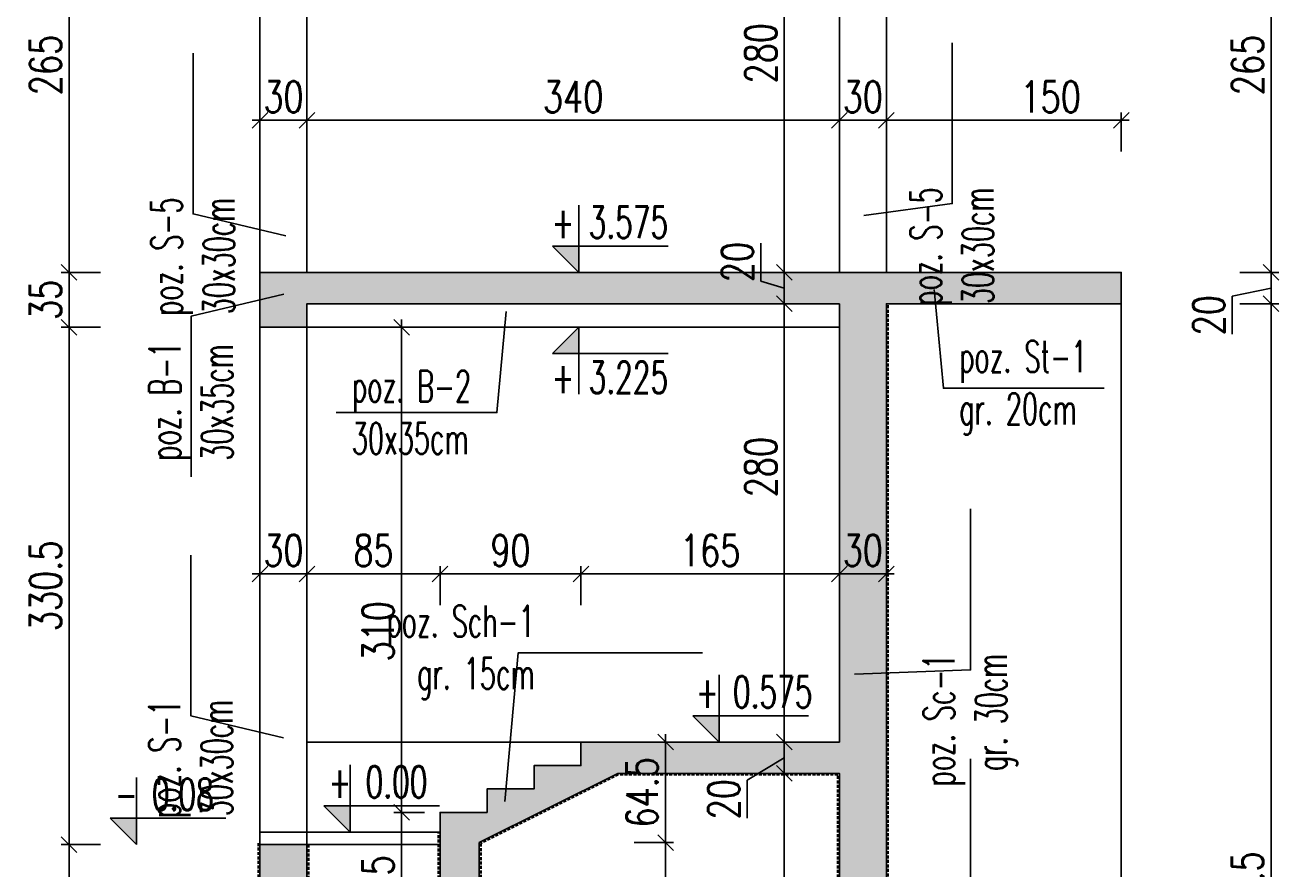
# Model space of a CAD drawing. Header units: millimetres. Extents: x -303 to 588072, y -379 to 357555.
# Tile 22 of 88: x 539086 to 539887, y 336138 to 336677. Entities that reach past the tile are written whole.
import ezdxf

# ---------------------------------------------------------------- set-up
doc = ezdxf.new("R2010")
doc.units = ezdxf.units.MM
doc.header["$LTSCALE"] = 0.15
doc.header["$MEASUREMENT"] = 0
doc.header["$PDSIZE"] = -5
doc.linetypes.add('DASHED', pattern=[19.05, 12.7, -6.35])
for name, color, linetype in [('3', 4, 'Continuous'), ('5', 8, 'Continuous'), ('RFD_1', 2, 'Continuous'), ('RFD_3', 4, 'Continuous'), ('RFD_5', 8, 'Continuous'), ('RFD_5 @ 10', 8, 'Continuous')]:
    doc.layers.add(name, color=color, linetype=linetype)
doc.styles.get("Standard").update_dxf_attribs({"font": 'simplex.shx', "width": 0.75})
doc.styles.add('txt3', font='simplex.shx', dxfattribs={"width": 0.75, "height": 20})
doc.dimstyles.new('opis 1.1', dxfattribs={"dimscale": 0, "dimtxt": 2, "dimasz": 1, "dimexe": 0.5, "dimexo": 1, "dimgap": 0, "dimtad": 0, "dimdec": 1, "dimrnd": 0.5, "dimdsep": 46, "dimtxsty": 'Standard', "dimblk1": 'OBLIQUE', "dimblk2": 'OBLIQUE', "dimsah": 1, "dimcen": 1, "dimdle": 0.5, "dimclrd": 256, "dimclre": 256, "dimclrt": 4, "dimadec": 0, "dimazin": 2, "dimtm": 1e-09, "dimtfac": 0.75, "dimtdec": 1, "dimtmove": 0, "dimatfit": 3, "dimfxl": 0, "dimtvp": 0.75, "dimtolj": 1, "dimtzin": 0, "dimlwd": -1, "dimlwe": -1, "dimarcsym": 0})

# ---------------------------------------------------------------- blocks, each defined once
blk = doc.blocks.new('324r232')
at = {"layer": 'RFD_5'}
blk.add_hatch(color=256, dxfattribs=at).paths.add_polyline_path([(0, 16.56), (-16.56, 16.56), (0, 0)])
at = {"layer": '5'}
blk.add_line((56.33, 16.56), (-16.56, 16.56), dxfattribs=at)
at = {"layer": 'RFD_5'}
for points in [[(0, 42.33), (0, 16.56)], [(-16.56, 16.56), (0, 0)], [(0, 0), (0, 16.56)]]:
    blk.add_lwpolyline(points, dxfattribs=at)
blk = doc.blocks.new('asdddd')
at = {"layer": '5'}
blk.add_line((538151.36, 335098.69), (538077.55, 335098.69), dxfattribs=at)
at = {"layer": 'RFD_5'}
for points in [[(538094.32, 335124.77), (538094.32, 335098.69)], [(538077.55, 335098.69), (538094.32, 335081.92)], [(538094.32, 335081.92), (538094.32, 335098.69)]]:
    blk.add_lwpolyline(points, dxfattribs=at)
blk = doc.blocks.new('_Oblique')
at = {"color": 0, "linetype": 'ByBlock', "lineweight": -2}
blk.add_line((-0.5, -0.5), (0.5, 0.5), dxfattribs=at)
blk = doc.blocks.new('*D1423')
at = {"layer": 'Defpoints', "color": 0, "lineweight": 80}
for p in [(539266.23, 336784.17), (539114.34, 336519.17), (539266.23, 336519.17)]:
    blk.add_point(p, dxfattribs=at)
at = {"layer": 'RFD_5'}
for p, q in [((539114.34, 336789.17), (539114.34, 336514.17)), ((539134.34, 336784.17), (539109.34, 336784.17)), ((539134.34, 336519.17), (539109.34, 336519.17))]:
    blk.add_line(p, q, dxfattribs=at)
at = {"layer": 'RFD_5', "xscale": 10, "yscale": 10, "zscale": 10}
for p, rotation in [((539114.34, 336784.17), 90), ((539114.34, 336519.17), 270)]:
    blk.add_blockref('_Oblique', p, dxfattribs=dict(at, rotation=rotation))
at = {"layer": 'RFD_5', "color": 4, "insert": (539099.34, 336651.67), "char_height": 20, "attachment_point": 5, "rotation": 90}
blk.add_mtext('\\A1;265', dxfattribs=at)
blk = doc.blocks.new('*D1424')
at = {"layer": 'Defpoints', "color": 0, "lineweight": 80}
for p in [(539266.23, 336519.17), (539114.34, 336484.17), (539266.23, 336484.17)]:
    blk.add_point(p, dxfattribs=at)
at = {"layer": 'RFD_5'}
for p, q in [((539114.34, 336524.17), (539114.34, 336479.17)), ((539134.34, 336519.17), (539109.34, 336519.17)), ((539134.34, 336484.17), (539109.34, 336484.17))]:
    blk.add_line(p, q, dxfattribs=at)
at = {"layer": 'RFD_5', "xscale": 10, "yscale": 10, "zscale": 10}
for p, rotation in [((539114.34, 336519.17), 90), ((539114.34, 336484.17), 270)]:
    blk.add_blockref('_Oblique', p, dxfattribs=dict(at, rotation=rotation))
at = {"layer": 'RFD_5', "color": 4, "insert": (539099.34, 336501.67), "char_height": 20, "attachment_point": 5, "rotation": 90}
blk.add_mtext('\\A1;35', dxfattribs=at)
blk = doc.blocks.new('*D1425')
at = {"layer": 'Defpoints', "color": 0, "lineweight": 80}
for p in [(539266.23, 336484.17), (539114.34, 336153.67), (539251.23, 336153.67)]:
    blk.add_point(p, dxfattribs=at)
at = {"layer": 'RFD_5'}
for p, q in [((539134.34, 336484.17), (539109.34, 336484.17)), ((539114.34, 336489.17), (539114.34, 336148.67)), ((539134.34, 336153.67), (539109.34, 336153.67))]:
    blk.add_line(p, q, dxfattribs=at)
at = {"layer": 'RFD_5', "xscale": 10, "yscale": 10, "zscale": 10}
for p, rotation in [((539114.34, 336484.17), 90), ((539114.34, 336153.67), 270)]:
    blk.add_blockref('_Oblique', p, dxfattribs=dict(at, rotation=rotation))
at = {"layer": 'RFD_5', "color": 4, "insert": (539099.34, 336318.92), "char_height": 20, "attachment_point": 5, "rotation": 90}
blk.add_mtext('\\A1;330.5', dxfattribs=at)
blk = doc.blocks.new('*D1426')
at = {"layer": 'Defpoints', "color": 0, "lineweight": 80}
for p in [(539251.23, 336153.67), (539114.34, 335731.67), (539236.23, 335731.67)]:
    blk.add_point(p, dxfattribs=at)
at = {"layer": 'RFD_5'}
for p, q in [((539114.34, 336158.67), (539114.34, 335726.67)), ((539134.34, 336153.67), (539109.34, 336153.67)), ((539134.34, 335731.67), (539109.34, 335731.67))]:
    blk.add_line(p, q, dxfattribs=at)
at = {"layer": 'RFD_5', "xscale": 10, "yscale": 10, "zscale": 10}
for p, rotation in [((539114.34, 336153.67), 90), ((539114.34, 335731.67), 270)]:
    blk.add_blockref('_Oblique', p, dxfattribs=dict(at, rotation=rotation))
at = {"layer": 'RFD_5', "color": 4, "insert": (539099.34, 335942.67), "char_height": 20, "attachment_point": 5, "rotation": 90}
blk.add_mtext('\\A1;422', dxfattribs=at)
blk = doc.blocks.new('*D1432')
at = {"layer": 'Defpoints', "color": 0, "lineweight": 80}
for p in [(539621.23, 336784.17), (539786.29, 336519.17), (539881.94, 336519.17)]:
    blk.add_point(p, dxfattribs=at)
at = {"layer": 'RFD_5'}
for p, q in [((539881.94, 336789.17), (539881.94, 336514.17)), ((539861.94, 336784.17), (539886.94, 336784.17)), ((539861.94, 336519.17), (539886.94, 336519.17))]:
    blk.add_line(p, q, dxfattribs=at)
at = {"layer": 'RFD_5', "xscale": 10, "yscale": 10, "zscale": 10}
for p, rotation in [((539881.94, 336784.17), 90), ((539881.94, 336519.17), 270)]:
    blk.add_blockref('_Oblique', p, dxfattribs=dict(at, rotation=rotation))
at = {"layer": 'RFD_5', "color": 4, "insert": (539866.94, 336651.67), "char_height": 20, "attachment_point": 5, "rotation": 90}
blk.add_mtext('\\A1;265', dxfattribs=at)
blk = doc.blocks.new('*D1433')
at = {"layer": 'Defpoints', "color": 0, "lineweight": 80}
for p in [(539786.29, 336519.17), (539786.29, 336499.17), (539881.94, 336499.17)]:
    blk.add_point(p, dxfattribs=at)
at = {"layer": 'RFD_5'}
for p, q in [((539881.94, 336524.17), (539881.94, 336494.17)), ((539861.94, 336519.17), (539886.94, 336519.17)), ((539857.15, 336503.95), (539881.94, 336509.17)), ((539857.15, 336479.66), (539857.15, 336503.95)), ((539861.94, 336499.17), (539886.94, 336499.17))]:
    blk.add_line(p, q, dxfattribs=at)
at = {"layer": 'RFD_5', "xscale": 10, "yscale": 10, "zscale": 10}
for p, rotation in [((539881.94, 336519.17), 90), ((539881.94, 336499.17), 270)]:
    blk.add_blockref('_Oblique', p, dxfattribs=dict(at, rotation=rotation))
at = {"layer": 'RFD_5', "color": 4, "insert": (539842.15, 336491.81), "char_height": 20, "attachment_point": 5, "rotation": 90}
blk.add_mtext('\\A1;20', dxfattribs=at)
blk = doc.blocks.new('*D1434')
at = {"layer": 'Defpoints', "color": 0, "lineweight": 80}
for p in [(539786.29, 336499.17), (539735.94, 335741.67), (539881.94, 335741.67)]:
    blk.add_point(p, dxfattribs=at)
at = {"layer": 'RFD_5'}
for p, q in [((539861.94, 336499.17), (539886.94, 336499.17)), ((539881.94, 336504.17), (539881.94, 335736.67)), ((539861.94, 335741.67), (539886.94, 335741.67))]:
    blk.add_line(p, q, dxfattribs=at)
at = {"layer": 'RFD_5', "xscale": 10, "yscale": 10, "zscale": 10}
for p, rotation in [((539881.94, 336499.17), 90), ((539881.94, 335741.67), 270)]:
    blk.add_blockref('_Oblique', p, dxfattribs=dict(at, rotation=rotation))
at = {"layer": 'RFD_5', "color": 4, "insert": (539866.94, 336120.42), "char_height": 20, "attachment_point": 5, "rotation": 90}
blk.add_mtext('\\A1;757.5', dxfattribs=at)
blk = doc.blocks.new('*D1442')
at = {"layer": 'Defpoints', "color": 0, "lineweight": 80}
for p in [(539571.08, 336799.17), (539571.08, 336519.17), (539571.08, 336519.17)]:
    blk.add_point(p, dxfattribs=at)
at = {"layer": 'RFD_5'}
for p, q in [((539571.08, 336804.17), (539571.08, 336514.17)), ((539561.08, 336799.17), (539566.08, 336799.17)), ((539561.08, 336519.17), (539566.08, 336519.17))]:
    blk.add_line(p, q, dxfattribs=at)
at = {"layer": 'RFD_5', "xscale": 10, "yscale": 10, "zscale": 10}
for p, rotation in [((539571.08, 336799.17), 90), ((539571.08, 336519.17), 270)]:
    blk.add_blockref('_Oblique', p, dxfattribs=dict(at, rotation=rotation))
at = {"layer": 'RFD_5', "color": 4, "insert": (539556.08, 336659.17), "char_height": 20, "attachment_point": 5, "rotation": 90}
blk.add_mtext('\\A1;280', dxfattribs=at)
blk = doc.blocks.new('*D1443')
at = {"layer": 'Defpoints', "color": 0, "lineweight": 80}
for p in [(539571.08, 336519.17), (539571.08, 336499.17), (539571.08, 336499.17)]:
    blk.add_point(p, dxfattribs=at)
at = {"layer": 'RFD_5'}
for p, q in [((539556.08, 336537.96), (539556.08, 336513.67)), ((539571.08, 336524.17), (539571.08, 336494.17)), ((539561.08, 336519.17), (539566.08, 336519.17)), ((539556.08, 336513.67), (539571.08, 336509.17)), ((539561.08, 336499.17), (539566.08, 336499.17))]:
    blk.add_line(p, q, dxfattribs=at)
at = {"layer": 'RFD_5', "xscale": 10, "yscale": 10, "zscale": 10}
for p, rotation in [((539571.08, 336519.17), 90), ((539571.08, 336499.17), 270)]:
    blk.add_blockref('_Oblique', p, dxfattribs=dict(at, rotation=rotation))
at = {"layer": 'RFD_5', "color": 4, "insert": (539541.08, 336525.81), "char_height": 20, "attachment_point": 5, "rotation": 90}
blk.add_mtext('\\A1;20', dxfattribs=at)
blk = doc.blocks.new('*D1444')
at = {"layer": 'Defpoints', "color": 0, "lineweight": 80}
for p in [(539571.08, 336499.17), (539571.08, 336219.17), (539571.08, 336219.17)]:
    blk.add_point(p, dxfattribs=at)
at = {"layer": 'RFD_5'}
for p, q in [((539561.08, 336499.17), (539566.08, 336499.17)), ((539571.08, 336504.17), (539571.08, 336214.17)), ((539561.08, 336219.17), (539566.08, 336219.17))]:
    blk.add_line(p, q, dxfattribs=at)
at = {"layer": 'RFD_5', "xscale": 10, "yscale": 10, "zscale": 10}
for p, rotation in [((539571.08, 336499.17), 90), ((539571.08, 336219.17), 270)]:
    blk.add_blockref('_Oblique', p, dxfattribs=dict(at, rotation=rotation))
at = {"layer": 'RFD_5', "color": 4, "insert": (539556.08, 336394.78), "char_height": 20, "attachment_point": 5, "rotation": 90}
blk.add_mtext('\\A1;280', dxfattribs=at)
blk = doc.blocks.new('*D1445')
at = {"layer": 'Defpoints', "color": 0, "lineweight": 80}
for p in [(539571.08, 336219.17), (539568.41, 336199.17), (539571.08, 336199.17)]:
    blk.add_point(p, dxfattribs=at)
at = {"layer": 'RFD_5'}
for p, q in [((539561.08, 336219.17), (539566.08, 336219.17)), ((539571.08, 336224.17), (539571.08, 336194.17)), ((539547.44, 336194.77), (539571.08, 336209.17)), ((539547.44, 336170.49), (539547.44, 336194.77)), ((539571.08, 336199.17), (539576.08, 336199.17))]:
    blk.add_line(p, q, dxfattribs=at)
at = {"layer": 'RFD_5', "xscale": 10, "yscale": 10, "zscale": 10}
for p, rotation in [((539571.08, 336219.17), 90), ((539571.08, 336199.17), 270)]:
    blk.add_blockref('_Oblique', p, dxfattribs=dict(at, rotation=rotation))
at = {"layer": 'RFD_5', "color": 4, "insert": (539532.44, 336182.63), "char_height": 20, "attachment_point": 5, "rotation": 90}
blk.add_mtext('\\A1;20', dxfattribs=at)
blk = doc.blocks.new('*D1446')
at = {"layer": 'Defpoints', "color": 0, "lineweight": 80}
for p in [(539571.08, 336199.17), (539547.31, 335731.67), (539571.08, 335731.67)]:
    blk.add_point(p, dxfattribs=at)
at = {"layer": 'RFD_5'}
for p, q in [((539571.08, 336204.17), (539571.08, 335726.67)), ((539561.08, 336199.17), (539566.08, 336199.17)), ((539557.31, 335731.67), (539576.08, 335731.67))]:
    blk.add_line(p, q, dxfattribs=at)
at = {"layer": 'RFD_5', "xscale": 10, "yscale": 10, "zscale": 10}
for p, rotation in [((539571.08, 336199.17), 90), ((539571.08, 335731.67), 270)]:
    blk.add_blockref('_Oblique', p, dxfattribs=dict(at, rotation=rotation))
at = {"layer": 'RFD_5', "color": 4, "insert": (539556.08, 335965.42), "char_height": 20, "attachment_point": 5, "rotation": 90}
blk.add_mtext('\\A1;467.5', dxfattribs=at)
blk = doc.blocks.new('*D1449')
at = {"layer": 'Defpoints', "color": 0, "lineweight": 80}
for p in [(539606.23, 336326.59), (539441.22, 336219.17), (539606.23, 336219.17)]:
    blk.add_point(p, dxfattribs=at)
at = {"layer": 'RFD_5'}
for p, q in [((539441.22, 336306.59), (539441.22, 336331.59)), ((539606.23, 336306.59), (539606.23, 336331.59)), ((539436.22, 336326.59), (539611.23, 336326.59))]:
    blk.add_line(p, q, dxfattribs=at)
at = {"layer": 'RFD_5', "xscale": 10, "yscale": 10, "zscale": 10, "rotation": 180}
blk.add_blockref('_Oblique', (539441.22, 336326.59), dxfattribs=at)
at = {"layer": 'RFD_5', "xscale": 10, "yscale": 10, "zscale": 10}
blk.add_blockref('_Oblique', (539606.23, 336326.59), dxfattribs=at)
at = {"layer": 'RFD_5', "color": 4, "insert": (539523.73, 336341.59), "char_height": 20, "attachment_point": 5}
blk.add_mtext('\\A1;165', dxfattribs=at)
blk = doc.blocks.new('*D1450')
at = {"layer": 'Defpoints', "color": 0, "lineweight": 80}
for p in [(539636.23, 336326.59), (539636.23, 336319.6), (539606.23, 336219.17)]:
    blk.add_point(p, dxfattribs=at)
at = {"layer": 'RFD_5'}
for p, q in [((539606.23, 336306.59), (539606.23, 336331.59)), ((539636.23, 336326.59), (539636.23, 336331.59)), ((539601.23, 336326.59), (539641.23, 336326.59))]:
    blk.add_line(p, q, dxfattribs=at)
at = {"layer": 'RFD_5', "xscale": 10, "yscale": 10, "zscale": 10, "rotation": 180}
blk.add_blockref('_Oblique', (539606.23, 336326.59), dxfattribs=at)
at = {"layer": 'RFD_5', "xscale": 10, "yscale": 10, "zscale": 10}
blk.add_blockref('_Oblique', (539636.23, 336326.59), dxfattribs=at)
at = {"layer": 'RFD_5', "color": 4, "insert": (539621.23, 336341.59), "char_height": 20, "attachment_point": 5}
blk.add_mtext('\\A1;30', dxfattribs=at)
blk = doc.blocks.new('*D1451')
at = {"layer": 'Defpoints', "color": 0, "lineweight": 80}
for p in [(539351.22, 336326.59), (539441.22, 336219.17), (539351.22, 336174.17)]:
    blk.add_point(p, dxfattribs=at)
at = {"layer": 'RFD_5'}
for p, q in [((539351.22, 336306.59), (539351.22, 336331.59)), ((539441.22, 336306.59), (539441.22, 336331.59)), ((539446.22, 336326.59), (539346.22, 336326.59))]:
    blk.add_line(p, q, dxfattribs=at)
at = {"layer": 'RFD_5', "xscale": 10, "yscale": 10, "zscale": 10, "rotation": 180}
blk.add_blockref('_Oblique', (539351.22, 336326.59), dxfattribs=at)
at = {"layer": 'RFD_5', "xscale": 10, "yscale": 10, "zscale": 10}
blk.add_blockref('_Oblique', (539441.22, 336326.59), dxfattribs=at)
at = {"layer": 'RFD_5', "color": 4, "insert": (539396.22, 336341.59), "char_height": 20, "attachment_point": 5}
blk.add_mtext('\\A1;90', dxfattribs=at)
blk = doc.blocks.new('*D1452')
at = {"layer": 'Defpoints', "color": 0, "lineweight": 80}
for p in [(539266.23, 336326.59), (539266.23, 336259.11), (539351.22, 336174.17)]:
    blk.add_point(p, dxfattribs=at)
at = {"layer": 'RFD_5'}
for p, q in [((539266.23, 336306.59), (539266.23, 336331.59)), ((539351.22, 336306.59), (539351.22, 336331.59)), ((539356.22, 336326.59), (539261.23, 336326.59))]:
    blk.add_line(p, q, dxfattribs=at)
at = {"layer": 'RFD_5', "xscale": 10, "yscale": 10, "zscale": 10, "rotation": 180}
blk.add_blockref('_Oblique', (539266.23, 336326.59), dxfattribs=at)
at = {"layer": 'RFD_5', "xscale": 10, "yscale": 10, "zscale": 10}
blk.add_blockref('_Oblique', (539351.22, 336326.59), dxfattribs=at)
at = {"layer": 'RFD_5', "color": 4, "insert": (539308.73, 336341.59), "char_height": 20, "attachment_point": 5}
blk.add_mtext('\\A1;85', dxfattribs=at)
blk = doc.blocks.new('*D1453')
at = {"layer": 'Defpoints', "color": 0, "lineweight": 80}
for p in [(539236.23, 336326.59), (539236.23, 336262.4), (539266.23, 336259.11)]:
    blk.add_point(p, dxfattribs=at)
at = {"layer": 'RFD_5'}
for p, q in [((539236.23, 336306.59), (539236.23, 336331.59)), ((539266.23, 336306.59), (539266.23, 336331.59)), ((539271.23, 336326.59), (539231.23, 336326.59))]:
    blk.add_line(p, q, dxfattribs=at)
at = {"layer": 'RFD_5', "xscale": 10, "yscale": 10, "zscale": 10, "rotation": 180}
blk.add_blockref('_Oblique', (539236.23, 336326.59), dxfattribs=at)
at = {"layer": 'RFD_5', "xscale": 10, "yscale": 10, "zscale": 10}
blk.add_blockref('_Oblique', (539266.23, 336326.59), dxfattribs=at)
at = {"layer": 'RFD_5', "color": 4, "insert": (539251.23, 336341.59), "char_height": 20, "attachment_point": 5}
blk.add_mtext('\\A1;30', dxfattribs=at)
blk = doc.blocks.new('*D1459')
at = {"layer": 'Defpoints', "color": 0, "lineweight": 80}
for p in [(539441.22, 336219.17), (539495.21, 336219.17), (539376.22, 336154.9)]:
    blk.add_point(p, dxfattribs=at)
at = {"layer": 'RFD_5'}
for p, q in [((539475.21, 336219.17), (539500.21, 336219.17)), ((539495.21, 336149.9), (539495.21, 336224.17)), ((539475.21, 336154.9), (539500.21, 336154.9))]:
    blk.add_line(p, q, dxfattribs=at)
at = {"layer": 'RFD_5', "xscale": 10, "yscale": 10, "zscale": 10}
for p, rotation in [((539495.21, 336219.17), 90), ((539495.21, 336154.9), 270)]:
    blk.add_blockref('_Oblique', p, dxfattribs=dict(at, rotation=rotation))
at = {"layer": 'RFD_5', "color": 4, "insert": (539480.21, 336187.03), "char_height": 20, "attachment_point": 5, "rotation": 90}
blk.add_mtext('\\A1;64.5', dxfattribs=at)
blk = doc.blocks.new('*D1460')
at = {"layer": 'Defpoints', "color": 0, "lineweight": 80}
for p in [(539376.22, 336154.9), (539376.22, 336061.67), (539495.21, 336061.67)]:
    blk.add_point(p, dxfattribs=at)
at = {"layer": 'RFD_5'}
for p, q in [((539475.21, 336154.9), (539500.21, 336154.9)), ((539495.21, 336159.9), (539495.21, 336056.67)), ((539475.21, 336061.67), (539500.21, 336061.67))]:
    blk.add_line(p, q, dxfattribs=at)
at = {"layer": 'RFD_5', "xscale": 10, "yscale": 10, "zscale": 10}
for p, rotation in [((539495.21, 336154.9), 90), ((539495.21, 336061.67), 270)]:
    blk.add_blockref('_Oblique', p, dxfattribs=dict(at, rotation=rotation))
at = {"layer": 'RFD_5', "color": 4, "insert": (539480.21, 336108.28), "char_height": 20, "attachment_point": 5, "rotation": 90}
blk.add_mtext('\\A1;93', dxfattribs=at)
blk = doc.blocks.new('*D1462')
at = {"layer": 'Defpoints', "color": 0, "lineweight": 80}
for p in [(539351.22, 336174.17), (539326.66, 336061.67), (539351.22, 336061.67)]:
    blk.add_point(p, dxfattribs=at)
at = {"layer": 'RFD_5'}
for p, q in [((539326.66, 336179.17), (539326.66, 336056.67)), ((539341.22, 336174.17), (539321.66, 336174.17)), ((539341.22, 336061.67), (539321.66, 336061.67))]:
    blk.add_line(p, q, dxfattribs=at)
at = {"layer": 'RFD_5', "xscale": 10, "yscale": 10, "zscale": 10}
for p, rotation in [((539326.66, 336174.17), 90), ((539326.66, 336061.67), 270)]:
    blk.add_blockref('_Oblique', p, dxfattribs=dict(at, rotation=rotation))
at = {"layer": 'RFD_5', "color": 4, "insert": (539311.66, 336117.92), "char_height": 20, "attachment_point": 5, "rotation": 90}
blk.add_mtext('\\A1;112.5', dxfattribs=at)
blk = doc.blocks.new('*D1464')
at = {"layer": 'Defpoints', "color": 0, "lineweight": 80}
for p in [(539326.66, 336484.17), (539372.57, 336484.17), (539351.22, 336174.17)]:
    blk.add_point(p, dxfattribs=at)
at = {"layer": 'RFD_5'}
for p, q in [((539346.66, 336484.17), (539321.66, 336484.17)), ((539326.66, 336169.17), (539326.66, 336489.17)), ((539341.22, 336174.17), (539321.66, 336174.17))]:
    blk.add_line(p, q, dxfattribs=at)
at = {"layer": 'RFD_5', "xscale": 10, "yscale": 10, "zscale": 10}
for p, rotation in [((539326.66, 336484.17), 90), ((539326.66, 336174.17), 270)]:
    blk.add_blockref('_Oblique', p, dxfattribs=dict(at, rotation=rotation))
at = {"layer": 'RFD_5', "color": 4, "insert": (539311.66, 336289.97), "char_height": 20, "attachment_point": 5, "rotation": 90}
blk.add_mtext('\\A1;310', dxfattribs=at)
blk = doc.blocks.new('*D1465')
at = {"layer": 'Defpoints', "color": 0, "lineweight": 80}
for p in [(539236.23, 336616.34), (539266.23, 336616.34), (539266.23, 336616.34)]:
    blk.add_point(p, dxfattribs=at)
at = {"layer": 'RFD_5'}
for p, q in [((539236.23, 336626.34), (539236.23, 336621.34)), ((539266.23, 336626.34), (539266.23, 336621.34)), ((539231.23, 336616.34), (539271.23, 336616.34))]:
    blk.add_line(p, q, dxfattribs=at)
at = {"layer": 'RFD_5', "xscale": 10, "yscale": 10, "zscale": 10, "rotation": 180}
blk.add_blockref('_Oblique', (539236.23, 336616.34), dxfattribs=at)
at = {"layer": 'RFD_5', "xscale": 10, "yscale": 10, "zscale": 10}
blk.add_blockref('_Oblique', (539266.23, 336616.34), dxfattribs=at)
at = {"layer": 'RFD_5', "color": 4, "insert": (539251.23, 336631.34), "char_height": 20, "attachment_point": 5}
blk.add_mtext('\\A1;30', dxfattribs=at)
blk = doc.blocks.new('*D1466')
at = {"layer": 'Defpoints', "color": 0, "lineweight": 80}
for p in [(539266.23, 336616.34), (539606.23, 336616.34), (539606.23, 336586.71)]:
    blk.add_point(p, dxfattribs=at)
at = {"layer": 'RFD_5'}
for p, q in [((539266.23, 336626.34), (539266.23, 336621.34)), ((539606.23, 336596.71), (539606.23, 336621.34)), ((539261.23, 336616.34), (539611.23, 336616.34))]:
    blk.add_line(p, q, dxfattribs=at)
at = {"layer": 'RFD_5', "xscale": 10, "yscale": 10, "zscale": 10, "rotation": 180}
blk.add_blockref('_Oblique', (539266.23, 336616.34), dxfattribs=at)
at = {"layer": 'RFD_5', "xscale": 10, "yscale": 10, "zscale": 10}
blk.add_blockref('_Oblique', (539606.23, 336616.34), dxfattribs=at)
at = {"layer": 'RFD_5', "color": 4, "insert": (539436.23, 336631.34), "char_height": 20, "attachment_point": 5}
blk.add_mtext('\\A1;340', dxfattribs=at)
blk = doc.blocks.new('*D1467')
at = {"layer": 'Defpoints', "color": 0, "lineweight": 80}
for p in [(539636.23, 336616.34), (539636.23, 336588.79), (539606.23, 336586.71)]:
    blk.add_point(p, dxfattribs=at)
at = {"layer": 'RFD_5'}
for p, q in [((539606.23, 336596.71), (539606.23, 336621.34)), ((539636.23, 336598.79), (539636.23, 336621.34)), ((539601.23, 336616.34), (539641.23, 336616.34))]:
    blk.add_line(p, q, dxfattribs=at)
at = {"layer": 'RFD_5', "xscale": 10, "yscale": 10, "zscale": 10, "rotation": 180}
blk.add_blockref('_Oblique', (539606.23, 336616.34), dxfattribs=at)
at = {"layer": 'RFD_5', "xscale": 10, "yscale": 10, "zscale": 10}
blk.add_blockref('_Oblique', (539636.23, 336616.34), dxfattribs=at)
at = {"layer": 'RFD_5', "color": 4, "insert": (539621.23, 336631.34), "char_height": 20, "attachment_point": 5}
blk.add_mtext('\\A1;30', dxfattribs=at)
blk = doc.blocks.new('*D1472')
at = {"layer": 'Defpoints', "color": 0, "lineweight": 80}
for p in [(539786.29, 336616.34), (539636.23, 336588.79), (539786.29, 336519.17)]:
    blk.add_point(p, dxfattribs=at)
at = {"layer": 'RFD_5'}
for p, q in [((539636.23, 336598.79), (539636.23, 336621.34)), ((539786.29, 336596.34), (539786.29, 336621.34)), ((539631.23, 336616.34), (539791.29, 336616.34))]:
    blk.add_line(p, q, dxfattribs=at)
at = {"layer": 'RFD_5', "xscale": 10, "yscale": 10, "zscale": 10, "rotation": 180}
blk.add_blockref('_Oblique', (539636.23, 336616.34), dxfattribs=at)
at = {"layer": 'RFD_5', "xscale": 10, "yscale": 10, "zscale": 10}
blk.add_blockref('_Oblique', (539786.29, 336616.34), dxfattribs=at)
at = {"layer": 'RFD_5', "color": 4, "insert": (539741.15, 336631.34), "char_height": 20, "attachment_point": 5}
blk.add_mtext('\\A1;150', dxfattribs=at)

msp = doc.modelspace()

# ---------------------------------------------------------------- hatches: boundary and pattern name
at = {"layer": 'RFD_5'}
h = msp.add_hatch(dxfattribs=at)
h.set_pattern_fill('ANSI33', color=256, scale=50, angle=90)
h.set_pattern_definition([(135, (869598.563, -203820.071), (-8.83883476, -8.83883476), []), (135, (869598.563, -203811.232), (-8.83883476, -8.83883476), [6.25, -3.125])])
h.paths.add_polyline_path([(539196.23, 335691.67), (539196.23, 335731.67), (539236.23, 335731.67), (539236.23, 336153.67), (539266.23, 336153.67), (539266.23, 335731.67), (539606.23, 335731.67), (539606.23, 336199.17), (539464.77, 336199.17), (539376.22, 336154.9), (539376.22, 336061.67), (539351.22, 336061.67), (539351.22, 336174.17), (539381.22, 336174.17), (539381.22, 336189.17), (539411.22, 336189.17), (539411.22, 336204.17), (539441.22, 336204.17), (539441.22, 336219.17), (539606.23, 336219.17), (539606.23, 336499.17), (539266.23, 336499.17), (539266.23, 336484.17), (539236.23, 336484.17), (539236.23, 336519.17), (539786.29, 336519.17), (539786.29, 336499.17), (539636.23, 336499.17), (539636.23, 335731.67), (539735.94, 335731.67), (539735.94, 335691.67)])
h.paths.add_polyline_path([(539236.22, 337416.15), (539236.22, 337381.15), (539266.22, 337381.15), (539266.22, 337396.15), (539606.22, 337396.15), (539606.22, 337119.15), (539266.23, 337119.15), (539236.23, 337119.15), (539236.23, 337084.15), (539266.23, 337084.15), (539266.23, 337099.15), (539606.22, 337099.15), (539606.22, 336819.17), (539236.23, 336819.17), (539236.23, 336784.17), (539266.23, 336784.17), (539266.23, 336799.17), (539606.23, 336799.17), (539606.23, 336784.17), (539636.23, 336784.17), (539636.23, 337416.15)])

# ---------------------------------------------------------------- linework, layer by layer
at = {"layer": 'RFD_1'}
for points in [[(539606.23, 336499.17), (539266.23, 336499.17), (539266.23, 336484.17), (539236.23, 336484.17), (539236.23, 336519.17), (539786.29, 336519.17), (539786.29, 336499.17), (539636.23, 336499.17), (539636.23, 335731.67)], [(539351.22, 336061.67), (539351.22, 336174.17), (539381.22, 336174.17), (539381.22, 336189.17), (539411.22, 336189.17), (539411.22, 336204.17), (539441.22, 336204.17), (539441.22, 336219.17), (539606.23, 336219.17), (539606.23, 336499.17)], [(539606.23, 335731.67), (539606.23, 336199.17), (539464.77, 336199.17), (539376.22, 336154.9), (539376.22, 336061.67)], [(539236.23, 335731.67), (539236.23, 336153.67), (539266.23, 336153.67), (539266.23, 335731.67)]]:
    msp.add_lwpolyline(points, dxfattribs=at)
at = {"layer": 'RFD_1', "color": 254, "linetype": 'DASHED', "lineweight": 30}
for points in [[(539637.23, 336498.17), (539637.23, 335732.67), (539736.94, 335732.67), (539736.94, 335690.67), (539195.23, 335690.67), (539195.23, 335732.67), (539235.23, 335732.67), (539235.23, 336154.67)], [(539267.23, 336153.67), (539267.23, 335732.67), (539605.23, 335732.67), (539605.23, 336198.17), (539465, 336198.17), (539377.22, 336154.28), (539377.22, 336060.67), (539350.22, 336060.67), (539350.22, 336161.67)]]:
    msp.add_lwpolyline(points, dxfattribs=at)
at = {"layer": 'RFD_3'}
msp.add_line((539441.22, 336219.17), (539266.23, 336219.17), dxfattribs=at)
for points in [[(539266.23, 336519.17), (539266.23, 336784.17), (539236.23, 336784.17), (539236.23, 336519.17)], [(539606.23, 336784.17), (539606.23, 336519.17), (539636.23, 336519.17), (539636.23, 336784.17)], [(539236.23, 336153.67), (539236.23, 336484.17), (539266.23, 336484.17), (539266.23, 336153.67)]]:
    msp.add_lwpolyline(points, close=True, dxfattribs=at)
for points in [[(539636.23, 336519.17), (539786.29, 336519.17), (539786.29, 335741.67), (539735.94, 335741.67), (539735.94, 335731.67)], [(539266.23, 336484.17), (539606.23, 336484.17)]]:
    msp.add_lwpolyline(points, dxfattribs=at)
at = {"layer": 'RFD_5'}
for points in [[(539193.47, 336659.33), (539193.47, 336556.57), (539252.68, 336542.64)], [(539775.4, 336445.2), (539672.64, 336445.2), (539666.82, 336508.19)], [(539690, 336368.04), (539690, 336265.28), (539615.92, 336262.52)], [(539192.1, 336338.6), (539192.1, 336235.84), (539251.31, 336221.91)], [(539518.89, 336276.16), (539401.18, 336276.16), (539392.66, 336181.23)], [(539690, 336208.41), (539690, 336084.09), (539637.23, 336081.5)], [(539351.22, 336153.67), (539236.23, 336153.67), (539236.23, 336161.67), (539351.22, 336161.67)]]:
    msp.add_lwpolyline(points, dxfattribs=at)
at = {"layer": 'RFD_5', "elevation": -40}
for points in [[(539678.27, 336665.85), (539678.27, 336563.1), (539621.79, 336555.53)], [(539192.34, 336388.51), (539192.34, 336491.27), (539251.55, 336505.2)], [(539284.82, 336429.65), (539387.57, 336429.65), (539393.53, 336494.1)]]:
    msp.add_lwpolyline(points, dxfattribs=at)

# ---------------------------------------------------------------- block references
at = {"layer": 'RFD_5', "color": 3, "rotation": 359.9999999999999}
msp.add_blockref('asdddd', (1345.44, 1437.25), dxfattribs=at)
at = {"layer": 'RFD_5'}
for p, xscale, yscale, zscale, rotation in [((539439.75, 336519.17), 1.012500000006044, 1.012500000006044, 1.012500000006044, 359.9999986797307), ((539439.75, 336484.17), -1.012500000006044, 1.012500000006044, 1.012500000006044, 180.0000013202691), ((539529.52, 336219.17), 1.012500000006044, 1.012500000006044, 1.012500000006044, 359.9999986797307), ((539293.73, 336161.67), 1.012500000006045, 1.012500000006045, 1.012500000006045, 359.9999999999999), ((539157.36, 336153.67), 1.012500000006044, 1.012500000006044, 1.012500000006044, 359.9999986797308)]:
    msp.add_blockref('324r232', p, dxfattribs=dict(at, xscale=xscale, yscale=yscale, zscale=zscale, rotation=rotation))
at = {"layer": 'RFD_5', "color": 3, "xscale": -1, "rotation": 179.9999999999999}
msp.add_blockref('asdddd', (1345.44, 671566.09), dxfattribs=at)

# ---------------------------------------------------------------- texts
at = {"layer": '3', "color": 4, "char_height": 20, "style": 'txt3'}
for s, insert, attachment_point, rotation in [('{\\Fsimplex.shx;\\W7.57895; }{\\A1;\\W0.80000x;poz. S-5}\\P{\\Fsimplex.shx;\\W7.57895; }{\\A1;\\W0.80000x;30x30cm}', (539678.09, 336573.53), 6, 89.99978), ('{\\Fsimplex.shx;\\W7.57895; }{\\A1;\\W0.80000x;poz. S-5}\\P{\\Fsimplex.shx;\\W7.57895; }{\\A1;\\W0.80000x;30x30cm}', (539193.29, 336567.01, 40), 6, 89.99978), ('{\\A1;\\W0.80000x;poz. St-1}\\P{\\A1;\\W0.80000x;gr. 20cm}', (539682.71, 336445.37, 40), 4, 0.00022), ('{\\A1;\\W0.80000x;poz. B-1}\\P{\\A1;\\W0.80000x;30x35cm}', (539192.16, 336398.88), 4, 90.00022), ('{\\A1;\\W0.80000x;poz. B-2}\\P{\\A1;\\W0.80000x;30x35cm}', (539294.89, 336429.83), 4, 0.00022), ('{\\Fsimplex.shx;\\W9.05263; }{\\A1;\\W0.80000x;poz. Sch-1}\\P{\\Fsimplex.shx;\\W9.05263; }{\\A1;\\W0.80000x;gr. 15cm}', (539411.62, 336276.34, 40), 6, 359.99978), ('{\\Fsimplex.shx;\\W8.05263; }{\\A1;\\W0.80000x;poz. Sc-1}\\P{\\Fsimplex.shx;\\W8.05263; }{\\A1;\\W0.80000x;gr. 30cm}', (539689.83, 336275.72, 40), 6, 89.99978), ('{\\Fsimplex.shx;\\W7.21053; }{\\A1;\\W0.80000x;poz. S-1}\\P{\\Fsimplex.shx;\\W7.21053; }{\\A1;\\W0.80000x;30x30cm}', (539191.93, 336246.28, 40), 6, 89.99978)]:
    msp.add_mtext(s, dxfattribs=dict(at, insert=insert, attachment_point=attachment_point, rotation=rotation))
at = {"layer": '3', "char_height": 20.25, "width": 129.9198, "style": 'txt3'}
for s, insert, attachment_point, rotation in [('{\\W0.65;+ 3.575}', (539496.88, 336561.35), 3, 0), ('{\\W0.65;+ 3.225}', (539496.88, 336441.99), 9, 360), ('{\\W0.65;+ 0.575}', (539589.05, 336261.35), 3, 0), ('{\\W0.65;+ 0.00}', (539343.17, 336203.85), 3, 0), ('{\\W0.65;- 0.08}', (539206.72, 336195.85), 3, 0)]:
    msp.add_mtext(s, dxfattribs=dict(at, insert=insert, attachment_point=attachment_point, rotation=rotation))

# ---------------------------------------------------------------- dimensions: what is measured, and where the dimension line sits
at = {"layer": 'RFD_5 @ 10'}
for base, p1, p2, override, picture, middle in [((539571.08, 336519.17), (539571.08, 336799.17), (539571.08, 336519.17), {"dimscale": 0, "dimtmove": 1}, '*D1442', (539556.08, 336659.17)), ((539114.34, 336519.17), (539266.23, 336784.17), (539266.23, 336519.17), {"dimscale": 0, "dimtmove": 1}, '*D1423', (539099.34, 336651.67)), ((539881.94, 336519.17), (539621.23, 336784.17), (539786.29, 336519.17), {"dimscale": 0, "dimtmove": 1}, '*D1432', (539866.94, 336651.67)), ((539571.08, 336499.17), (539571.08, 336519.17), (539571.08, 336499.17), {"dimscale": 0, "dimtmove": 1}, '*D1443', (539541.08, 336513.67)), ((539114.34, 336484.17), (539266.23, 336519.17), (539266.23, 336484.17), {"dimscale": 0, "dimtmove": 1}, '*D1424', (539099.34, 336501.67)), ((539881.94, 335741.67), (539786.29, 336499.17), (539735.94, 335741.67), {"dimscale": 0, "dimtmove": 1}, '*D1434', (539866.94, 336120.42)), ((539114.34, 336153.67), (539266.23, 336484.17), (539251.23, 336153.67), {"dimscale": 0, "dimtmove": 1}, '*D1425', (539099.34, 336318.92)), ((539495.21, 336219.17), (539376.22, 336154.9), (539441.22, 336219.17), {"dimscale": 0}, '*D1459', (539480.21, 336187.03)), ((539571.08, 335731.67), (539571.08, 336199.17), (539547.31, 335731.67), {"dimscale": 0, "dimtmove": 1}, '*D1446', (539556.08, 335965.42)), ((539326.66, 336061.67), (539351.22, 336174.17), (539351.22, 336061.67), {"dimscale": 0}, '*D1462', (539311.66, 336117.92)), ((539114.34, 335731.67), (539251.23, 336153.67), (539236.23, 335731.67), {"dimscale": 0, "dimtmove": 1}, '*D1426', (539099.34, 335942.67))]:
    dim = msp.add_linear_dim(base=base, p1=p1, p2=p2, angle=90, dimstyle='opis 1.1', override=override, dxfattribs=at)
    dim.commit()
    dim.dimension.update_dxf_attribs({"geometry": picture, "text_midpoint": middle})
for base, p1, p2, override, picture, middle in [((539266.23, 336616.34), (539236.23, 336616.34), (539266.23, 336616.34), {"dimscale": 0}, '*D1465', (539251.23, 336631.34)), ((539606.23, 336616.34), (539266.23, 336616.34), (539606.23, 336586.71), {"dimscale": 0, "dimtmove": 1}, '*D1466', (539436.23, 336631.34)), ((539636.23, 336616.34), (539606.23, 336586.71), (539636.23, 336588.79), {"dimscale": 0, "dimtmove": 1}, '*D1467', (539621.23, 336631.34)), ((539236.23, 336326.59), (539266.23, 336259.11), (539236.23, 336262.4), {"dimscale": 0, "dimtmove": 1}, '*D1453', (539251.23, 336341.59)), ((539266.23, 336326.59), (539351.22, 336174.17), (539266.23, 336259.11), {"dimscale": 0, "dimtmove": 1}, '*D1452', (539308.73, 336341.59)), ((539351.22, 336326.59), (539441.22, 336219.17), (539351.22, 336174.17), {"dimscale": 0, "dimtmove": 1}, '*D1451', (539396.22, 336341.59)), ((539606.23, 336326.59), (539441.22, 336219.17), (539606.23, 336219.17), {"dimscale": 0}, '*D1449', (539523.73, 336341.59)), ((539636.23, 336326.59), (539606.23, 336219.17), (539636.23, 336319.6), {"dimscale": 0, "dimtmove": 1}, '*D1450', (539621.23, 336341.59))]:
    dim = msp.add_linear_dim(base=base, p1=p1, p2=p2, dimstyle='opis 1.1', override=override, dxfattribs=at)
    dim.commit()
    dim.dimension.update_dxf_attribs({"geometry": picture, "text_midpoint": middle})
dim = msp.add_linear_dim(base=(539786.29, 336616.34), p1=(539636.23, 336588.79), p2=(539786.29, 336519.17), dimstyle='opis 1.1', override={"dimscale": 0, "dimtmove": 1}, dxfattribs=at)
dim.commit()
dim.dimension.update_dxf_attribs({"geometry": '*D1472', "text_midpoint": (539741.15, 336616.34), "dimtype": 160})
for base, p1, p2, picture, middle in [((539881.94, 336499.17), (539786.29, 336519.17), (539786.29, 336499.17), '*D1433', (539857.15, 336503.95)), ((539571.08, 336219.17), (539571.08, 336499.17), (539571.08, 336219.17), '*D1444', (539571.08, 336394.78)), ((539326.66, 336484.17), (539351.22, 336174.17), (539372.57, 336484.17), '*D1464', (539326.66, 336289.97)), ((539571.08, 336199.17), (539571.08, 336219.17), (539568.41, 336199.17), '*D1445', (539547.44, 336194.77)), ((539495.21, 336061.67), (539376.22, 336154.9), (539376.22, 336061.67), '*D1460', (539495.21, 336108.28))]:
    dim = msp.add_linear_dim(base=base, p1=p1, p2=p2, angle=90, dimstyle='opis 1.1', override={"dimscale": 0, "dimtmove": 1}, dxfattribs=at)
    dim.commit()
    dim.dimension.update_dxf_attribs({"geometry": picture, "text_midpoint": middle, "dimtype": 160})

doc.saveas('drawing.dxf')
